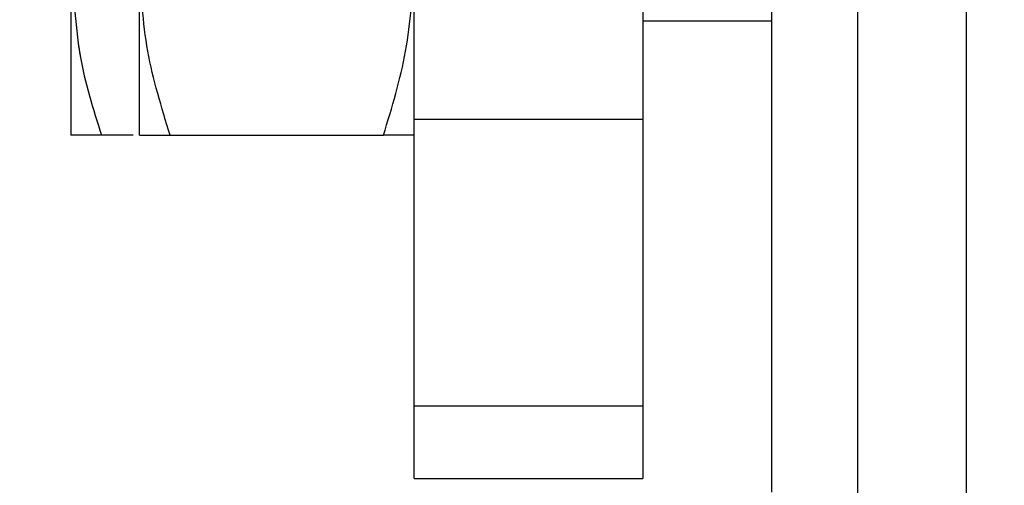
# Paper-space layout 'Sheet9' of a CAD drawing. Header units: inches. Extents: x 2.34 to 9.39, y 0.52 to 7.47.
# Tile 5 of 32: x 4.19 to 4.25, y 2.11 to 2.14. Entities that reach past the tile are written whole.
import ezdxf

# ---------------------------------------------------------------- set-up
doc = ezdxf.new("R2010")
doc.units = ezdxf.units.IN
doc.header["$MEASUREMENT"] = 0
doc.linetypes.add('PHANTOM', pattern=[0.49999999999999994, 0.25, -0.05, 0.05, -0.05, 0.05, -0.05])
doc.layers.add('FORMAT', color=7, linetype='Continuous')
doc.styles.add('SLDTEXTSTYLE0', font='TXT', dxfattribs={"width": 0.75})
doc.dimstyles.new('SLDDIMSTYLE11', dxfattribs={"dimtxt": 0.1041666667, "dimasz": 0.13, "dimexe": 0, "dimexo": 0.0625, "dimgap": 0.0260416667, "dimtad": 0, "dimtih": 1, "dimtoh": 1, "dimdec": 1, "dimlfac": 18, "dimrnd": 1e-09, "dimzin": 12, "dimdsep": 46, "dimtxsty": 'SLDTEXTSTYLE0', "dimsah": 1, "dimcen": 0.09, "dimadec": 0, "dimazin": 3, "dimtfac": 1, "dimtdec": 1, "dimtofl": 0, "dimtmove": 0, "dimatfit": 3, "dimfxl": 1, "dimfrac": 2, "dimtolj": 1, "dimtzin": 12, "dimarcsym": 0})

# ---------------------------------------------------------------- blocks, each defined once
blk = doc.blocks.new('_D_76')
at = {"layer": 'FORMAT', "color": 7}
for p, q in [((5.9691685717, 6.7509256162), (3.1807116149, 6.7509256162)), ((3.3057116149, 6.7509256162), (3.3057116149, 5.1785009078)), ((3.1517764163, 5.1573782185), (3.1200923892, 5.1573782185)), ((3.1200923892, 5.1573782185), (3.1200923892, 4.9918689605)), ((3.4596467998, 5.1573782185), (3.4913308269, 5.1573782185)), ((3.4913308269, 5.1573782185), (3.4913308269, 4.9918689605)), ((3.1200923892, 4.9918689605), (3.1517764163, 4.9918689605)), ((3.4913308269, 4.9918689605), (3.4596467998, 4.9918689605)), ((3.3057116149, 1.986126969), (3.3057116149, 4.8318573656)), ((4.0575565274, 1.986126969), (3.1807116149, 1.986126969))]:
    blk.add_line(p, q, dxfattribs=at)
for points in [[(3.3057116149, 6.7509256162), (3.2857116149, 6.6209256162), (3.3257116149, 6.6209256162)], [(3.3057116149, 1.986126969), (3.3257116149, 2.116126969), (3.2857116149, 2.116126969)]]:
    blk.add_solid(points, dxfattribs=at)
at = {"layer": 'FORMAT', "color": 7, "char_height": 0.1041666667, "attachment_point": 1, "style": 'SLDTEXTSTYLE0'}
for s, insert in [('2178', (3.1517764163, 5.1261468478)), ('85.8', (3.1710665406, 4.9661352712))]:
    blk.add_mtext(s, dxfattribs=dict(at, insert=insert))
blk = doc.blocks.new('_D_78')
at = {"layer": 'FORMAT', "color": 7}
for p, q in [((4.8515722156, 5.7140035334), (3.5529575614, 5.7140035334)), ((3.6779575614, 5.7140035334), (3.6779575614, 4.5406452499)), ((3.5240223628, 4.5195225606), (3.4923383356, 4.5195225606)), ((3.4923383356, 4.5195225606), (3.4923383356, 4.3540133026)), ((3.8318927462, 4.5195225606), (3.8635767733, 4.5195225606)), ((3.8635767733, 4.5195225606), (3.8635767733, 4.3540133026)), ((3.4923383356, 4.3540133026), (3.5240223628, 4.3540133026)), ((3.8635767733, 4.3540133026), (3.8318927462, 4.3540133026)), ((3.6779575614, 1.986126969), (3.6779575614, 4.1940017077)), ((4.0575565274, 1.986126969), (3.5529575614, 1.986126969))]:
    blk.add_line(p, q, dxfattribs=at)
for points in [[(3.6779575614, 5.7140035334), (3.6579575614, 5.5840035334), (3.6979575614, 5.5840035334)], [(3.6779575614, 1.986126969), (3.6979575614, 2.116126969), (3.6579575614, 2.116126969)]]:
    blk.add_solid(points, dxfattribs=at)
at = {"layer": 'FORMAT', "color": 7, "char_height": 0.1041666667, "attachment_point": 1, "style": 'SLDTEXTSTYLE0'}
for s, insert in [('1704', (3.5240223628, 4.4882911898)), ('67.1', (3.543312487, 4.3282796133))]:
    blk.add_mtext(s, dxfattribs=dict(at, insert=insert))

psp = doc.layouts.new('Sheet9')

# ---------------------------------------------------------------- linework, layer by layer
at = {"color": 7, "linetype": 'Continuous', "lineweight": 25}
for p, q in [((4.2125704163, 2.1329080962), (4.2125704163, 2.1991105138)), ((4.2264593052, 2.1991105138), (4.2264593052, 2.1329080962)), ((4.2342926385, 2.1103110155), (4.2342926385, 2.1527936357)), ((4.2395009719, 1.9976053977), (4.2395009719, 2.1527936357)), ((4.246093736, 1.9904106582), (4.246093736, 2.1527936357)), ((4.1959037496, 2.1319603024), (4.1959037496, 2.142376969)), ((4.191737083, 2.140026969), (4.191737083, 2.1319603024)), ((4.2264593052, 2.1389047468), (4.2342926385, 2.1389047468)), ((4.2264593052, 2.1329080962), (4.2125704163, 2.1329080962)), ((4.2125704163, 2.1155142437), (4.2125704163, 2.1329080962)), ((4.2264593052, 2.1329080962), (4.2264593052, 2.1155142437)), ((4.1955209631, 2.1319603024), (4.1935978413, 2.1319603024)), ((4.1977645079, 2.1319603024), (4.210709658, 2.1319603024)), ((4.2264593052, 2.1155142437), (4.2125704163, 2.1155142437)), ((4.2125704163, 2.111126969), (4.2125704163, 2.1155142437)), ((4.2264593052, 2.1155142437), (4.2264593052, 2.111126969)), ((4.2125704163, 2.111126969), (4.2264593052, 2.111126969))]:
    psp.add_line(p, q, dxfattribs=at)
at = {"color": 7, "linetype": 'PHANTOM', "lineweight": 18}
for p, q in [((4.2125704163, 2.1329080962), (4.2125704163, 2.1991105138)), ((4.2125704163, 2.1329080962), (4.2125704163, 2.1991105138)), ((4.2125704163, 2.1329080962), (4.2125704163, 2.1991105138)), ((4.2264593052, 2.1991105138), (4.2264593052, 2.1329080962)), ((4.2264593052, 2.1991105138), (4.2264593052, 2.1329080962)), ((4.2264593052, 2.1991105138), (4.2264593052, 2.1329080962)), ((4.2342926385, 2.1103110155), (4.2342926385, 2.1527936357)), ((4.2342926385, 2.1103110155), (4.2342926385, 2.1527936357)), ((4.2342926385, 2.1103110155), (4.2342926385, 2.1527936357)), ((4.2395009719, 1.9976053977), (4.2395009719, 2.1527936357)), ((4.2395009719, 1.9976053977), (4.2395009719, 2.1527936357)), ((4.2395009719, 1.9976053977), (4.2395009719, 2.1527936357)), ((4.246093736, 1.9904106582), (4.246093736, 2.1527936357)), ((4.246093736, 1.9904106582), (4.246093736, 2.1527936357)), ((4.246093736, 1.9904106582), (4.246093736, 2.1527936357)), ((4.1959037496, 2.1319603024), (4.1959037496, 2.142376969)), ((4.1959037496, 2.1319603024), (4.1959037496, 2.142376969)), ((4.1959037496, 2.1319603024), (4.1959037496, 2.142376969)), ((4.191737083, 2.140026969), (4.191737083, 2.1319603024)), ((4.191737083, 2.140026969), (4.191737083, 2.1319603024)), ((4.191737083, 2.140026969), (4.191737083, 2.1319603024)), ((4.2264593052, 2.1389047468), (4.2342926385, 2.1389047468)), ((4.2264593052, 2.1389047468), (4.2342926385, 2.1389047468)), ((4.2264593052, 2.1389047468), (4.2342926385, 2.1389047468)), ((4.2264593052, 2.1329080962), (4.2125704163, 2.1329080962)), ((4.2125704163, 2.1155142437), (4.2125704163, 2.1329080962)), ((4.2264593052, 2.1329080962), (4.2125704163, 2.1329080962)), ((4.2125704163, 2.1155142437), (4.2125704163, 2.1329080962)), ((4.2264593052, 2.1329080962), (4.2125704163, 2.1329080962)), ((4.2125704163, 2.1155142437), (4.2125704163, 2.1329080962)), ((4.2264593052, 2.1329080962), (4.2264593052, 2.1155142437)), ((4.2264593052, 2.1329080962), (4.2264593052, 2.1155142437)), ((4.2264593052, 2.1329080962), (4.2264593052, 2.1155142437)), ((4.1955209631, 2.1319603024), (4.1935978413, 2.1319603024)), ((4.1955209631, 2.1319603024), (4.1935978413, 2.1319603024)), ((4.1955209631, 2.1319603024), (4.1935978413, 2.1319603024)), ((4.1977645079, 2.1319603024), (4.210709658, 2.1319603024)), ((4.1977645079, 2.1319603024), (4.210709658, 2.1319603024)), ((4.1977645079, 2.1319603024), (4.210709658, 2.1319603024)), ((4.2264593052, 2.1155142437), (4.2125704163, 2.1155142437)), ((4.2125704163, 2.111126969), (4.2125704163, 2.1155142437)), ((4.2264593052, 2.1155142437), (4.2125704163, 2.1155142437)), ((4.2125704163, 2.111126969), (4.2125704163, 2.1155142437)), ((4.2264593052, 2.1155142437), (4.2125704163, 2.1155142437)), ((4.2125704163, 2.111126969), (4.2125704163, 2.1155142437)), ((4.2264593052, 2.1155142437), (4.2264593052, 2.111126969)), ((4.2264593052, 2.1155142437), (4.2264593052, 2.111126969)), ((4.2264593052, 2.1155142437), (4.2264593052, 2.111126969)), ((4.2125704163, 2.111126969), (4.2264593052, 2.111126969)), ((4.2125704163, 2.111126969), (4.2264593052, 2.111126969)), ((4.2125704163, 2.111126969), (4.2264593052, 2.111126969))]:
    psp.add_line(p, q, dxfattribs=at)
at = {"color": 7, "linetype": 'Continuous', "lineweight": 25}
for points, knots in [([(4.197764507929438, 2.131960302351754), (4.197244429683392, 2.133652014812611), (4.196194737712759, 2.137066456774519), (4.19600133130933, 2.140596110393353), (4.195903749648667, 2.14237696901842)], [0, 0, 0, 0, 0.4954579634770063, 0.9999999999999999, 0.9999999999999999, 0.9999999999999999, 0.9999999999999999]), ([(4.210709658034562, 2.131960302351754), (4.211229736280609, 2.133652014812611), (4.212279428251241, 2.137066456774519), (4.212472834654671, 2.140596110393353), (4.212570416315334, 2.14237696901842)], [0, 0, 0, 0, 0.4954579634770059, 0.9999999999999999, 0.9999999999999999, 0.9999999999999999, 0.9999999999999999]), ([(4.191955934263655, 2.139808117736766), (4.192042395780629, 2.138798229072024), (4.192270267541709, 2.136136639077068), (4.193089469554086, 2.133559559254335), (4.193597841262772, 2.131960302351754)], [0, 0, 0, 0, 0.379430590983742, 1, 1, 1, 1]), ([(4.193597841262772, 2.131960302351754), (4.193349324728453, 2.131960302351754), (4.192254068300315, 2.131960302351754), (4.191962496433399, 2.131960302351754), (4.191737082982, 2.131960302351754)], [0, 0, 0, 0, 0.2269026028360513, 1, 1, 1, 1]), ([(4.195903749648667, 2.131960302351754), (4.195922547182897, 2.131960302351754), (4.196007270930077, 2.131960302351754), (4.196995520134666, 2.131960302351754), (4.197764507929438, 2.131960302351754)], [0, 0, 0, 0, 0.2218685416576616, 1, 1, 1, 1]), ([(4.212570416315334, 2.131960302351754), (4.212551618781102, 2.131960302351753), (4.212466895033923, 2.131960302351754), (4.211478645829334, 2.131960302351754), (4.210709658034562, 2.131960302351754)], [0, 0, 0, 0, 0.2218685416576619, 1, 1, 1, 1])]:
    psp.add_open_spline(points, degree=3, knots=knots, dxfattribs=at)
at = {"color": 7, "linetype": 'PHANTOM', "lineweight": 18}
for points, knots in [([(4.197764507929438, 2.131960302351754), (4.197244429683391, 2.133652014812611), (4.196194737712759, 2.137066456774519), (4.19600133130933, 2.140596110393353), (4.195903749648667, 2.14237696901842)], [0, 0, 0, 0, 0.4954579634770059, 0.9999999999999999, 0.9999999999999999, 0.9999999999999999, 0.9999999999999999]), ([(4.197764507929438, 2.131960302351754), (4.197244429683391, 2.133652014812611), (4.196194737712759, 2.137066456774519), (4.196001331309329, 2.140596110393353), (4.195903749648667, 2.14237696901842)], [0, 0, 0, 0, 0.4954579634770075, 1, 1, 1, 1]), ([(4.197764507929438, 2.131960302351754), (4.197244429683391, 2.133652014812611), (4.196194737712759, 2.137066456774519), (4.196001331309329, 2.140596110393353), (4.195903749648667, 2.14237696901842)], [0, 0, 0, 0, 0.4954579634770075, 1, 1, 1, 1]), ([(4.210709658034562, 2.131960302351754), (4.211229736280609, 2.133652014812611), (4.212279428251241, 2.137066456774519), (4.21247283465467, 2.140596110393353), (4.212570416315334, 2.14237696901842)], [0, 0, 0, 0, 0.4954579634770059, 0.9999999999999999, 0.9999999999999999, 0.9999999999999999, 0.9999999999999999]), ([(4.210709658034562, 2.131960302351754), (4.211229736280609, 2.133652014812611), (4.212279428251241, 2.137066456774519), (4.21247283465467, 2.140596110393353), (4.212570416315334, 2.14237696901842)], [0, 0, 0, 0, 0.4954579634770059, 0.9999999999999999, 0.9999999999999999, 0.9999999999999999, 0.9999999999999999]), ([(4.210709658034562, 2.131960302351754), (4.211229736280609, 2.133652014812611), (4.212279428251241, 2.137066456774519), (4.21247283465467, 2.140596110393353), (4.212570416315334, 2.14237696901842)], [0, 0, 0, 0, 0.4954579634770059, 0.9999999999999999, 0.9999999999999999, 0.9999999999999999, 0.9999999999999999]), ([(4.191955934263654, 2.139808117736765), (4.192042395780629, 2.138798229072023), (4.192270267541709, 2.136136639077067), (4.193089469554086, 2.133559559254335), (4.193597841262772, 2.131960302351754)], [0, 0, 0, 0, 0.3794305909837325, 1, 1, 1, 1]), ([(4.191955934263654, 2.139808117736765), (4.192042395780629, 2.138798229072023), (4.192270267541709, 2.136136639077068), (4.193089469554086, 2.133559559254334), (4.193597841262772, 2.131960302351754)], [0, 0, 0, 0, 0.3794305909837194, 1, 1, 1, 1]), ([(4.191955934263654, 2.139808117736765), (4.192042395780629, 2.138798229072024), (4.192270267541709, 2.136136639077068), (4.193089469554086, 2.133559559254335), (4.193597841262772, 2.131960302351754)], [0, 0, 0, 0, 0.3794305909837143, 1, 1, 1, 1]), ([(4.193597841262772, 2.131960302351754), (4.193349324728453, 2.131960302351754), (4.192254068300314, 2.131960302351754), (4.191962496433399, 2.131960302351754), (4.191737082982, 2.131960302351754)], [0, 0, 0, 0, 0.2269026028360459, 1, 1, 1, 1]), ([(4.193597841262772, 2.131960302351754), (4.193349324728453, 2.131960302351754), (4.192254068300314, 2.131960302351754), (4.191962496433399, 2.131960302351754), (4.191737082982, 2.131960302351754)], [0, 0, 0, 0, 0.2269026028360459, 1, 1, 1, 1]), ([(4.193597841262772, 2.131960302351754), (4.193349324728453, 2.131960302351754), (4.192254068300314, 2.131960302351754), (4.191962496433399, 2.131960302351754), (4.191737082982, 2.131960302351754)], [0, 0, 0, 0, 0.2269026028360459, 1, 1, 1, 1]), ([(4.195903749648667, 2.131960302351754), (4.195922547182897, 2.131960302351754), (4.196007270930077, 2.131960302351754), (4.196995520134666, 2.131960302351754), (4.197764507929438, 2.131960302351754)], [0, 0, 0, 0, 0.2218685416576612, 1, 1, 1, 1]), ([(4.195903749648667, 2.131960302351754), (4.195922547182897, 2.131960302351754), (4.196007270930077, 2.131960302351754), (4.196995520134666, 2.131960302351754), (4.197764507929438, 2.131960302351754)], [0, 0, 0, 0, 0.2218685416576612, 1, 1, 1, 1]), ([(4.195903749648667, 2.131960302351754), (4.195922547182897, 2.131960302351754), (4.196007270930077, 2.131960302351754), (4.196995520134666, 2.131960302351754), (4.197764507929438, 2.131960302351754)], [0, 0, 0, 0, 0.2218685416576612, 1, 1, 1, 1]), ([(4.212570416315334, 2.131960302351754), (4.212551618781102, 2.131960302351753), (4.212466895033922, 2.131960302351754), (4.211478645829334, 2.131960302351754), (4.210709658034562, 2.131960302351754)], [0, 0, 0, 0, 0.2218685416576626, 1, 1, 1, 1]), ([(4.212570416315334, 2.131960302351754), (4.212551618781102, 2.131960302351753), (4.212466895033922, 2.131960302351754), (4.211478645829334, 2.131960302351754), (4.210709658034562, 2.131960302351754)], [0, 0, 0, 0, 0.2218685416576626, 1, 1, 1, 1]), ([(4.212570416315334, 2.131960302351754), (4.212551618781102, 2.131960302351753), (4.212466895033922, 2.131960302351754), (4.211478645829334, 2.131960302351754), (4.210709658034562, 2.131960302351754)], [0, 0, 0, 0, 0.2218685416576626, 1, 1, 1, 1])]:
    psp.add_open_spline(points, degree=3, knots=knots, dxfattribs=at)

# ---------------------------------------------------------------- dimensions: what is measured, and where the dimension line sits
at = {"layer": 'FORMAT', "color": 7}
for base, p1, picture, middle in [((3.3057116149, 1.986126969), (6.0191685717, 6.7509256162), '_D_76', (3.3057116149, 5.0051791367)), ((3.6779575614, 1.986126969), (4.9015722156, 5.7140035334), '_D_78', (3.6779575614, 4.3673234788))]:
    dim = psp.add_linear_dim(base=base, p1=p1, p2=(4.1075565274, 1.986126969), angle=90, dimstyle='SLDDIMSTYLE11', dxfattribs=at)
    dim.commit()
    dim.dimension.update_dxf_attribs({"geometry": picture, "text_midpoint": middle, "dimtype": 160})

doc.saveas('drawing.dxf')
